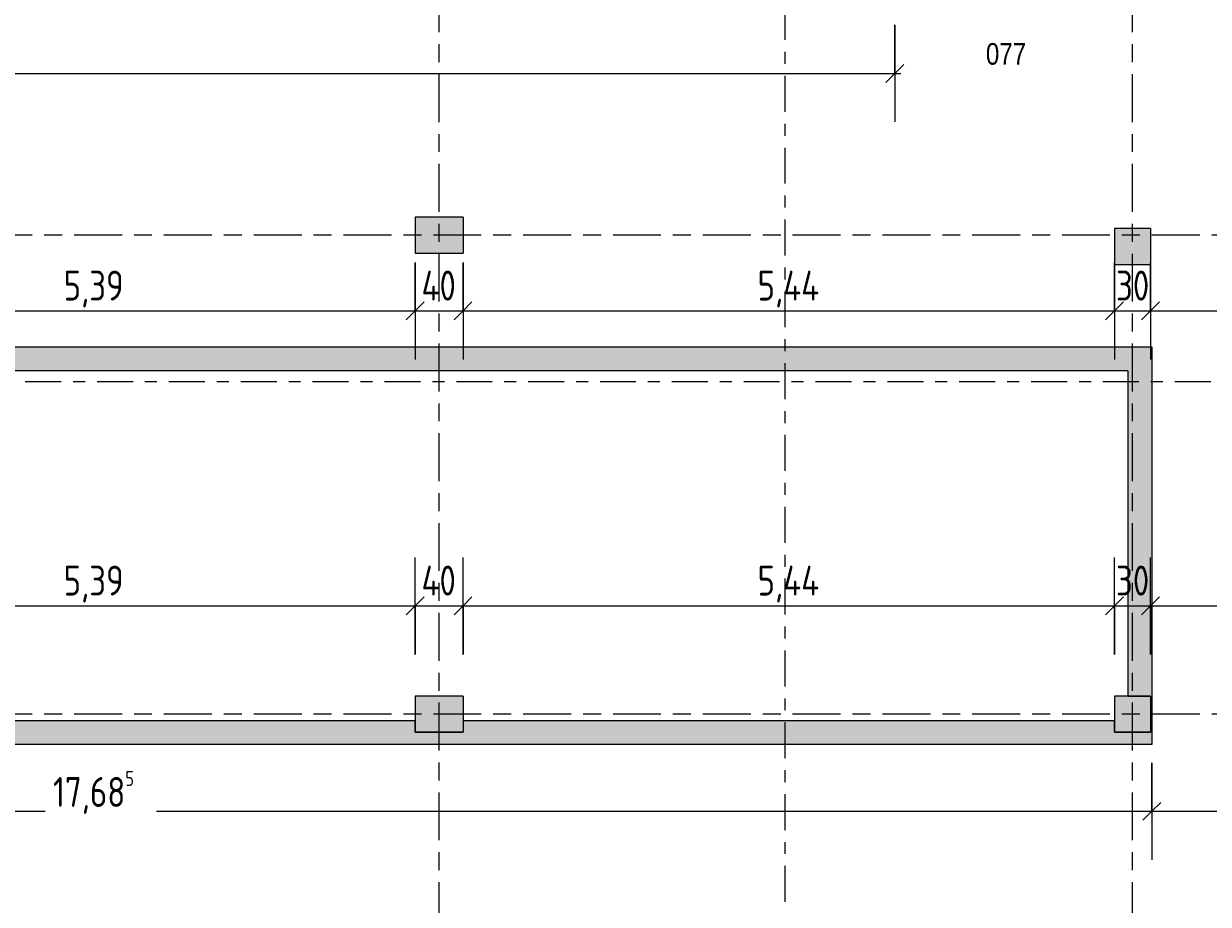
# Model space of a CAD drawing. Header units: metres. Extents: x 2 to 163, y -54 to 869.
# Tile 73 of 78: x 67.71 to 77.61, y 6.39 to 13.75. Entities that reach past the tile are written whole.
import ezdxf

# ---------------------------------------------------------------- set-up
doc = ezdxf.new("R2010")
doc.units = ezdxf.units.M
doc.linetypes.add('_Rasterlinie_', pattern=[0.75, 0.4, -0.1, 0.15, -0.1])
doc.linetypes.add('_Schnittlinie_', pattern=[0.6, 0.3, -0.1, 0.1, -0.1])
for name, color, linetype, lineweight in [('A_Bem', 7, 'Continuous', 5), ('A_Bem-100', 7, 'Continuous', 5), ('A_Raster', 128, 'Continuous', 5), ('A_Raum-Txt', 16, 'Continuous', 5), ('A_Symbol-S_A', 172, 'Continuous', 5), ('A_Tragwerksstützen', 7, 'Continuous', 5), ('A_Wand', 244, 'Continuous', 5), ('A_Wand_Schraff', 1, 'Continuous', 5)]:
    doc.layers.add(name, color=color, linetype=linetype, lineweight=lineweight)
doc.styles.add('Arial_1', font='arial.ttf', dxfattribs={"width": 0.8, "height": 0.18})
doc.styles.add('ISOCPEUR', font='isocpeur.ttf', dxfattribs={"width": 0.8, "height": 0.25})
doc.dimstyles.new('BLB-Standard_2_5_Aussen', dxfattribs={"dimscale": 0.3048, "dimtxt": 0.248995, "dimasz": 0.492126, "dimexe": 1.32874, "dimexo": 0.0625, "dimgap": 0.032808, "dimtad": 1, "dimdec": 1, "dimlfac": 100, "dimrnd": 0.1, "dimdsep": 46, "dimtxsty": 'ISOCPEUR', "dimblk1": 'OBLIQUE', "dimblk2": 'OBLIQUE', "dimsah": 1, "dimcen": 0.09, "dimdle": 0.164042, "dimazin": 0, "dimtfac": 1, "dimtdec": 4, "dimtix": 1, "dimtmove": 0, "dimatfit": 3, "dimfxl": 1.32874, "dimfxlon": 1, "dimtvp": 1, "dimtolj": 1, "dimtzin": 0, "dimarcsym": 2})
doc.dimstyles.new('BLB-Standard_2_5_Aussen_1', dxfattribs={"dimscale": 0.3048, "dimtxt": 0.248995, "dimasz": 0.492126, "dimexe": 1.32874, "dimexo": 0.0625, "dimgap": 0.032808, "dimtad": 1, "dimrnd": 0.001, "dimzin": 0, "dimdsep": 46, "dimtxsty": 'ISOCPEUR', "dimblk1": 'OBLIQUE', "dimblk2": 'OBLIQUE', "dimsah": 1, "dimcen": 0.09, "dimdle": 0.164042, "dimazin": 0, "dimtfac": 1, "dimtdec": 4, "dimtix": 1, "dimtmove": 0, "dimatfit": 3, "dimfxl": 1.32874, "dimfxlon": 1, "dimtvp": 1, "dimtolj": 1, "dimtzin": 0, "dimarcsym": 2})
doc.dimstyles.new('BLB-Standard_2_5_Aussen_maskiert_1', dxfattribs={"dimscale": 0.3048, "dimtxt": 0.248995, "dimasz": 0.492126, "dimexe": 1.32874, "dimexo": 0.0625, "dimgap": 0.032808, "dimtad": 1, "dimrnd": 0.001, "dimzin": 0, "dimdsep": 46, "dimtxsty": 'ISOCPEUR', "dimblk1": 'OBLIQUE', "dimblk2": 'OBLIQUE', "dimsah": 1, "dimcen": 0.09, "dimdle": 0.164042, "dimazin": 0, "dimtfac": 1, "dimtdec": 4, "dimtix": 1, "dimtmove": 0, "dimatfit": 3, "dimfxl": 1.32874, "dimfxlon": 1, "dimtvp": 1, "dimtfill": 1, "dimtolj": 1, "dimtzin": 0, "dimarcsym": 2})

# ---------------------------------------------------------------- blocks, each defined once
blk = doc.blocks.new('DIMBLOCK324-AB-E-1 OK FFB')
at = {"layer": 'A_Bem-100'}
for p, q in [((58.1153, 13.7383), (58.1153, 12.9283)), ((58.1153, 13.3333), (58.1153, 13.7383)), ((74.9868, 13.7383), (74.9868, 12.9283)), ((74.9868, 13.3333), (74.9868, 13.7383)), ((58.1153, 13.3333), (75.0368, 13.3333))]:
    blk.add_line(p, q, dxfattribs=at)
at = {"layer": 'A_Bem-100', "lineweight": 9}
for p, q in [((58.1153, 13.3333), (58.1903, 13.4083)), ((74.9868, 13.3333), (75.0618, 13.4083)), ((58.1153, 13.3333), (58.0403, 13.2583)), ((74.9868, 13.3333), (74.9118, 13.2583))]:
    blk.add_line(p, q, dxfattribs=at)
at = {"layer": 'A_Bem-100', "color": 0, "insert": (66.2299, 13.6699), "char_height": 0.25, "width": 0.770839, "attachment_point": 1, "line_spacing_factor": 1.149209, "style": 'ISOCPEUR', "bg_fill": 3, "box_fill_scale": 1.25, "bg_fill_color": 256, "bg_fill_true_color": 13158600, "bg_fill_transparency": 0}
blk.add_mtext('16,87\\A2\\H0.5x;\\S1^  ;\\H2x;', dxfattribs=at)
blk = doc.blocks.new('_Oblique')
at = {"color": 0, "linetype": 'ByBlock', "lineweight": -2}
blk.add_line((-0.5, -0.5), (0.5, 0.5), dxfattribs=at)
blk = doc.blocks.new('DIMBLOCK381-AB-E-1 OK FFB')
at = {"layer": 'A_Bem-100'}
for p, q in [((59.4488, 7.5741), (59.4488, 6.7641)), ((59.4488, 7.1691), (59.4488, 7.5741)), ((77.1338, 7.5741), (77.1338, 6.7641)), ((77.1338, 7.1691), (77.1338, 7.5741)), ((59.4488, 7.1691), (77.1338, 7.1691))]:
    blk.add_line(p, q, dxfattribs=at)
at = {"layer": 'A_Bem-100', "lineweight": 9}
for p, q in [((59.4488, 7.1691), (59.5238, 7.2441)), ((77.1338, 7.1691), (77.2088, 7.2441)), ((59.4488, 7.1691), (59.3738, 7.0941)), ((77.1338, 7.1691), (77.0588, 7.0941))]:
    blk.add_line(p, q, dxfattribs=at)
at = {"layer": 'A_Bem-100', "color": 0, "insert": (67.9577, 7.5058), "char_height": 0.25, "width": 0.800716, "attachment_point": 1, "line_spacing_factor": 1.149209, "style": 'ISOCPEUR', "bg_fill": 3, "box_fill_scale": 1.25, "bg_fill_color": 256, "bg_fill_true_color": 13158600, "bg_fill_transparency": 0}
blk.add_mtext('17,68\\A2\\H0.5x;\\S5^  ;\\H2x;', dxfattribs=at)
blk = doc.blocks.new('DIMBLOCK382-AB-E-1 OK FFB')
at = {"layer": 'A_Bem-100'}
for p, q in [((77.1338, 7.5741), (77.1338, 6.7641)), ((77.1338, 7.1691), (77.1338, 7.5741)), ((79.6019, 7.5741), (79.6019, 6.7641)), ((79.6019, 7.1691), (79.6019, 7.5741)), ((77.1338, 7.1691), (79.6519, 7.1691))]:
    blk.add_line(p, q, dxfattribs=at)
at = {"layer": 'A_Bem-100', "lineweight": 9}
for p, q in [((77.1338, 7.1691), (77.2088, 7.2441)), ((79.6019, 7.1691), (79.6769, 7.2441)), ((77.1338, 7.1691), (77.0588, 7.0941)), ((79.6019, 7.1691), (79.5269, 7.0941))]:
    blk.add_line(p, q, dxfattribs=at)
at = {"layer": 'A_Bem-100', "color": 0, "insert": (78.0728, 7.5058), "char_height": 0.25, "width": 0.708096, "attachment_point": 1, "line_spacing_factor": 1.149209, "style": 'ISOCPEUR', "bg_fill": 3, "box_fill_scale": 1.25, "bg_fill_color": 256, "bg_fill_true_color": 13158600, "bg_fill_transparency": 0}
blk.add_mtext('2,46\\A2\\H0.5x;\\S8^  ;\\H2x;', dxfattribs=at)
blk = doc.blocks.new('DIMBLOCK393-AB-E-1 OK FFB')
at = {"layer": 'A_Bem-100'}
for p, q in [((65.5919, 8.4798), (65.5919, 9.2898)), ((70.9819, 8.4798), (70.9819, 9.2898)), ((65.5919, 8.8848), (70.9819, 8.8848)), ((65.5919, 8.8848), (65.5919, 8.4798)), ((70.9819, 8.8848), (70.9819, 8.4798))]:
    blk.add_line(p, q, dxfattribs=at)
at = {"layer": 'A_Bem-100', "lineweight": 9}
for p, q in [((65.5919, 8.8848), (65.6669, 8.9598)), ((70.9819, 8.8848), (71.0569, 8.9598)), ((65.5919, 8.8848), (65.5169, 8.8098)), ((70.9819, 8.8848), (70.9069, 8.8098))]:
    blk.add_line(p, q, dxfattribs=at)
at = {"layer": 'A_Bem-100', "color": 0, "insert": (68.0466, 9.2215), "char_height": 0.25, "width": 0.576635, "attachment_point": 1, "line_spacing_factor": 1.149209, "style": 'ISOCPEUR'}
blk.add_mtext('5,39', dxfattribs=at)
blk = doc.blocks.new('DIMBLOCK394-AB-E-1 OK FFB')
at = {"layer": 'A_Bem-100'}
for p, q in [((70.9819, 8.4798), (70.9819, 9.2898)), ((71.3819, 8.4798), (71.3819, 9.2898)), ((70.9819, 8.8848), (71.3819, 8.8848)), ((70.9819, 8.8848), (70.9819, 8.4798)), ((71.3819, 8.8848), (71.3819, 8.4798))]:
    blk.add_line(p, q, dxfattribs=at)
at = {"layer": 'A_Bem-100', "lineweight": 9}
for p, q in [((70.9819, 8.8848), (71.0569, 8.9598)), ((71.3819, 8.8848), (71.4569, 8.9598)), ((70.9819, 8.8848), (70.9069, 8.8098)), ((71.3819, 8.8848), (71.3069, 8.8098))]:
    blk.add_line(p, q, dxfattribs=at)
at = {"layer": 'A_Bem-100', "color": 0, "insert": (71.035, 9.2215), "char_height": 0.25, "width": 0.352554, "attachment_point": 1, "line_spacing_factor": 1.149209, "style": 'ISOCPEUR'}
blk.add_mtext('40', dxfattribs=at)
blk = doc.blocks.new('DIMBLOCK395-AB-E-1 OK FFB')
at = {"layer": 'A_Bem-100'}
for p, q in [((71.3819, 8.4798), (71.3819, 9.2898)), ((76.8219, 8.4798), (76.8219, 9.2898)), ((71.3819, 8.8848), (76.8219, 8.8848)), ((71.3819, 8.8848), (71.3819, 8.4798)), ((76.8219, 8.8848), (76.8219, 8.4798))]:
    blk.add_line(p, q, dxfattribs=at)
at = {"layer": 'A_Bem-100', "lineweight": 9}
for p, q in [((71.3819, 8.8848), (71.4569, 8.9598)), ((76.8219, 8.8848), (76.8969, 8.9598)), ((71.3819, 8.8848), (71.3069, 8.8098)), ((76.8219, 8.8848), (76.7469, 8.8098))]:
    blk.add_line(p, q, dxfattribs=at)
at = {"layer": 'A_Bem-100', "color": 0, "insert": (73.8417, 9.2215), "char_height": 0.25, "width": 0.624439, "attachment_point": 1, "line_spacing_factor": 1.149209, "style": 'ISOCPEUR'}
blk.add_mtext('5,44', dxfattribs=at)
blk = doc.blocks.new('DIMBLOCK396-AB-E-1 OK FFB')
at = {"layer": 'A_Bem-100'}
for p, q in [((76.8219, 8.4798), (76.8219, 9.2898)), ((77.1219, 8.4798), (77.1219, 9.2898)), ((76.8219, 8.8848), (77.1219, 8.8848)), ((76.8219, 8.8848), (76.8219, 8.4798)), ((77.1219, 8.8848), (77.1219, 8.4798))]:
    blk.add_line(p, q, dxfattribs=at)
at = {"layer": 'A_Bem-100', "lineweight": 9}
for p, q in [((76.8219, 8.8848), (76.8969, 8.9598)), ((77.1219, 8.8848), (77.1969, 8.9598)), ((76.8219, 8.8848), (76.7469, 8.8098)), ((77.1219, 8.8848), (77.0469, 8.8098))]:
    blk.add_line(p, q, dxfattribs=at)
at = {"layer": 'A_Bem-100', "color": 0, "insert": (76.8349, 9.2215), "char_height": 0.25, "width": 0.328652, "attachment_point": 1, "line_spacing_factor": 1.149209, "style": 'ISOCPEUR'}
blk.add_mtext('30', dxfattribs=at)
blk = doc.blocks.new('DIMBLOCK397-AB-E-1 OK FFB')
at = {"layer": 'A_Bem-100'}
for p, q in [((77.1219, 8.4798), (77.1219, 9.2898)), ((79.3276, 8.4798), (79.3276, 9.2898)), ((77.1219, 8.8848), (79.3276, 8.8848)), ((77.1219, 8.8848), (77.1219, 8.4798)), ((79.3276, 8.8848), (79.3276, 8.4798))]:
    blk.add_line(p, q, dxfattribs=at)
at = {"layer": 'A_Bem-100', "lineweight": 9}
for p, q in [((77.1219, 8.8848), (77.1969, 8.9598)), ((79.3276, 8.8848), (79.4026, 8.9598)), ((77.1219, 8.8848), (77.0469, 8.8098)), ((79.3276, 8.8848), (79.2526, 8.8098))]:
    blk.add_line(p, q, dxfattribs=at)
at = {"layer": 'A_Bem-100', "color": 0, "insert": (77.9397, 9.2215), "char_height": 0.25, "width": 0.684194, "attachment_point": 1, "line_spacing_factor": 1.149209, "style": 'ISOCPEUR'}
blk.add_mtext('2,20\\A2\\H0.5x;\\S6^  ;\\H2x;', dxfattribs=at)
blk = doc.blocks.new('DIMBLOCK401-AB-E-1 OK FFB')
at = {"layer": 'A_Bem-100'}
for p, q in [((65.5919, 11.7541), (65.5919, 10.9441)), ((65.5919, 11.3491), (65.5919, 11.7541)), ((70.9819, 11.7541), (70.9819, 10.9441)), ((70.9819, 11.3491), (70.9819, 11.7541)), ((65.5919, 11.3491), (70.9819, 11.3491))]:
    blk.add_line(p, q, dxfattribs=at)
at = {"layer": 'A_Bem-100', "lineweight": 9}
for p, q in [((65.5919, 11.3491), (65.6669, 11.4241)), ((70.9819, 11.3491), (71.0569, 11.4241)), ((65.5919, 11.3491), (65.5169, 11.2741)), ((70.9819, 11.3491), (70.9069, 11.2741))]:
    blk.add_line(p, q, dxfattribs=at)
at = {"layer": 'A_Bem-100', "color": 0, "insert": (68.0466, 11.6857), "char_height": 0.25, "width": 0.576635, "attachment_point": 1, "line_spacing_factor": 1.149209, "style": 'ISOCPEUR'}
blk.add_mtext('5,39', dxfattribs=at)
blk = doc.blocks.new('DIMBLOCK402-AB-E-1 OK FFB')
at = {"layer": 'A_Bem-100'}
for p, q in [((70.9819, 11.7541), (70.9819, 10.9441)), ((70.9819, 11.3491), (70.9819, 11.7541)), ((71.3819, 11.7541), (71.3819, 10.9441)), ((71.3819, 11.3491), (71.3819, 11.7541)), ((70.9819, 11.3491), (71.3819, 11.3491))]:
    blk.add_line(p, q, dxfattribs=at)
at = {"layer": 'A_Bem-100', "lineweight": 9}
for p, q in [((70.9819, 11.3491), (71.0569, 11.4241)), ((71.3819, 11.3491), (71.4569, 11.4241)), ((70.9819, 11.3491), (70.9069, 11.2741)), ((71.3819, 11.3491), (71.3069, 11.2741))]:
    blk.add_line(p, q, dxfattribs=at)
at = {"layer": 'A_Bem-100', "color": 0, "insert": (71.035, 11.6857), "char_height": 0.25, "width": 0.352554, "attachment_point": 1, "line_spacing_factor": 1.149209, "style": 'ISOCPEUR'}
blk.add_mtext('40', dxfattribs=at)
blk = doc.blocks.new('DIMBLOCK403-AB-E-1 OK FFB')
at = {"layer": 'A_Bem-100'}
for p, q in [((71.3819, 11.7541), (71.3819, 10.9441)), ((71.3819, 11.3491), (71.3819, 11.7541)), ((76.8219, 11.7541), (76.8219, 10.9441)), ((76.8219, 11.3491), (76.8219, 11.7541)), ((71.3819, 11.3491), (76.8219, 11.3491))]:
    blk.add_line(p, q, dxfattribs=at)
at = {"layer": 'A_Bem-100', "lineweight": 9}
for p, q in [((71.3819, 11.3491), (71.4569, 11.4241)), ((76.8219, 11.3491), (76.8969, 11.4241)), ((71.3819, 11.3491), (71.3069, 11.2741)), ((76.8219, 11.3491), (76.7469, 11.2741))]:
    blk.add_line(p, q, dxfattribs=at)
at = {"layer": 'A_Bem-100', "color": 0, "insert": (73.8417, 11.6857), "char_height": 0.25, "width": 0.624439, "attachment_point": 1, "line_spacing_factor": 1.149209, "style": 'ISOCPEUR'}
blk.add_mtext('5,44', dxfattribs=at)
blk = doc.blocks.new('DIMBLOCK404-AB-E-1 OK FFB')
at = {"layer": 'A_Bem-100'}
for p, q in [((76.8219, 11.7541), (76.8219, 10.9441)), ((76.8219, 11.3491), (76.8219, 11.7541)), ((77.1219, 11.7541), (77.1219, 10.9441)), ((77.1219, 11.3491), (77.1219, 11.7541)), ((76.8219, 11.3491), (77.1219, 11.3491))]:
    blk.add_line(p, q, dxfattribs=at)
at = {"layer": 'A_Bem-100', "lineweight": 9}
for p, q in [((76.8219, 11.3491), (76.8969, 11.4241)), ((77.1219, 11.3491), (77.1969, 11.4241)), ((76.8219, 11.3491), (76.7469, 11.2741)), ((77.1219, 11.3491), (77.0469, 11.2741))]:
    blk.add_line(p, q, dxfattribs=at)
at = {"layer": 'A_Bem-100', "color": 0, "insert": (76.8349, 11.6857), "char_height": 0.25, "width": 0.328652, "attachment_point": 1, "line_spacing_factor": 1.149209, "style": 'ISOCPEUR'}
blk.add_mtext('30', dxfattribs=at)
blk = doc.blocks.new('DIMBLOCK405-AB-E-1 OK FFB')
at = {"layer": 'A_Bem-100'}
for p, q in [((77.1219, 11.7541), (77.1219, 10.9441)), ((77.1219, 11.3491), (77.1219, 11.7541)), ((79.6019, 11.7541), (79.6019, 10.9441)), ((79.6019, 11.3491), (79.6019, 11.7541)), ((77.1219, 11.3491), (79.6519, 11.3491))]:
    blk.add_line(p, q, dxfattribs=at)
at = {"layer": 'A_Bem-100', "lineweight": 9}
for p, q in [((77.1219, 11.3491), (77.1969, 11.4241)), ((79.6019, 11.3491), (79.6769, 11.4241)), ((77.1219, 11.3491), (77.0469, 11.2741)), ((79.6019, 11.3491), (79.5269, 11.2741))]:
    blk.add_line(p, q, dxfattribs=at)
at = {"layer": 'A_Bem-100', "color": 0, "insert": (78.1116, 11.6857), "char_height": 0.25, "width": 0.600537, "attachment_point": 1, "line_spacing_factor": 1.149209, "style": 'ISOCPEUR'}
blk.add_mtext('2,48', dxfattribs=at)

msp = doc.modelspace()

# ---------------------------------------------------------------- hatches: boundary and pattern name
at = {"layer": 'A_Tragwerksstützen'}
for points in [[(70.9819, 11.8316), (71.3819, 11.8316), (71.3819, 12.1316), (70.9819, 12.1316)], [(77.1219, 11.7365), (77.1219, 12.0365), (76.8219, 12.0365), (76.8219, 11.7365)], [(70.9819, 7.8316), (71.3819, 7.8316), (71.3819, 8.1316), (70.9819, 8.1316), (70.9819, 7.928)], [(76.8219, 7.8316), (77.1219, 7.8316), (77.1219, 8.1316), (76.8219, 8.1316), (76.8219, 7.928)]]:
    msp.add_hatch(color=8, dxfattribs=at).paths.add_polyline_path(points, flags=0)
at = {"layer": 'A_Wand_Schraff'}
for points in [[(77.1338, 10.848), (77.1338, 11.048), (59.4488, 11.048), (59.4488, 10.848), (76.9338, 10.848)], [(76.9338, 7.728), (77.1338, 7.728), (77.1338, 10.848), (76.9338, 10.848), (76.9338, 8.1316), (77.1219, 8.1316), (77.1219, 7.8316), (76.9338, 7.8316)], [(76.103, 7.728), (76.9338, 7.728), (76.9338, 7.8316), (76.8219, 7.8316), (76.8219, 7.928), (71.3819, 7.928), (71.3819, 7.8316), (70.9819, 7.8316), (70.9819, 7.928), (65.5919, 7.928), (65.5919, 7.8316), (65.1919, 7.8316), (65.1919, 7.928), (59.4488, 7.928), (59.4488, 7.728), (67.4799, 7.728)]]:
    msp.add_hatch(color=8, dxfattribs=at).paths.add_polyline_path(points, flags=0)

# ---------------------------------------------------------------- linework, layer by layer
at = {"layer": 'A_Raster', "linetype": '_Rasterlinie_', "lineweight": 9}
for p, q in [((71.1819, -53.073), (71.1819, 37.0621)), ((76.9719, -53.073), (76.9719, 37.0621)), ((87.2847, 11.9816), (15.4272, 11.9816)), ((87.2847, 7.9816), (15.4272, 7.9816))]:
    msp.add_line(p, q, dxfattribs=at)
at = {"layer": 'A_Symbol-S_A', "linetype": '_Schnittlinie_', "lineweight": 9}
for p, q in [((74.0715, -31.9872), (74.0715, 27.1007)), ((22.7262, 10.7587), (86.0189, 10.7587))]:
    msp.add_line(p, q, dxfattribs=at)
at = {"layer": 'A_Tragwerksstützen', "color": 250, "lineweight": 9}
for p, q in [((71.3819, 12.1316), (70.9819, 12.1316)), ((70.9819, 12.1316), (70.9819, 11.8316)), ((71.3819, 12.1316), (71.3819, 11.8316)), ((77.1219, 12.0365), (76.8219, 12.0365)), ((76.8219, 12.0365), (76.8219, 11.7365)), ((77.1219, 12.0365), (77.1219, 11.7365)), ((70.9819, 11.8316), (71.3819, 11.8316)), ((76.8219, 11.7365), (77.1219, 11.7365)), ((71.3819, 8.1316), (70.9819, 8.1316)), ((70.9819, 8.1316), (70.9819, 7.928)), ((71.3819, 8.1316), (71.3819, 7.928)), ((76.9338, 8.1316), (76.8219, 8.1316)), ((76.8219, 8.1316), (76.8219, 7.928)), ((77.1219, 8.1316), (76.9338, 8.1316)), ((77.1219, 8.1316), (77.1219, 7.8316)), ((70.9819, 7.928), (70.9819, 7.8316)), ((71.3819, 7.928), (71.3819, 7.8316)), ((76.8219, 7.928), (76.8219, 7.8316)), ((70.9819, 7.8316), (71.3819, 7.8316)), ((76.8219, 7.8316), (76.9338, 7.8316)), ((76.9338, 7.8316), (77.1219, 7.8316))]:
    msp.add_line(p, q, dxfattribs=at)
at = {"layer": 'A_Wand', "color": 250, "lineweight": 9}
for p, q in [((59.4488, 11.048), (77.1338, 11.048)), ((77.1338, 11.048), (77.1338, 7.728)), ((76.9338, 10.848), (59.6488, 10.848)), ((76.9338, 10.848), (76.9338, 8.1316)), ((76.9338, 8.1316), (77.1219, 8.1316)), ((77.1219, 8.1316), (77.1219, 7.8316)), ((65.5919, 7.928), (70.9819, 7.928)), ((70.9819, 7.8316), (70.9819, 7.928)), ((71.3819, 7.928), (76.8219, 7.928)), ((71.3819, 7.928), (71.3819, 7.8316)), ((76.8219, 7.8316), (76.8219, 7.928)), ((71.3819, 7.8316), (70.9819, 7.8316)), ((77.1219, 7.8316), (76.8219, 7.8316)), ((77.1338, 7.728), (59.4488, 7.728))]:
    msp.add_line(p, q, dxfattribs=at)

# ---------------------------------------------------------------- texts
at = {"layer": 'A_Raum-Txt', "insert": (75.7486, 13.5862), "char_height": 0.18, "width": 0.40405, "attachment_point": 1, "style": 'Arial_1'}
msp.add_mtext('077', dxfattribs=at)

# ---------------------------------------------------------------- dimensions: what is measured, and where the dimension line sits
at = {"layer": 'A_Bem'}
for base, p1, p2, dimstyle, override, picture, middle in [((70.9819, 11.3491), (65.5919, 11.7541), (70.9819, 11.7541), 'BLB-Standard_2_5_Aussen_1', {"dimpost": '<>', "dimfxl": 5.39}, 'DIMBLOCK401-AB-E-1 OK FFB', (68.2869, 11.4841)), ((71.3819, 11.3491), (70.9819, 11.7541), (71.3819, 11.7541), 'BLB-Standard_2_5_Aussen', {"dimpost": '<>', "dimfxl": 0.4}, 'DIMBLOCK402-AB-E-1 OK FFB', (71.1819, 11.4841)), ((76.8219, 11.3491), (71.3819, 11.7541), (76.8219, 11.7541), 'BLB-Standard_2_5_Aussen_1', {"dimpost": '<>', "dimfxl": 5.44}, 'DIMBLOCK403-AB-E-1 OK FFB', (74.1019, 11.4841)), ((77.1219, 11.3491), (76.8219, 11.7541), (77.1219, 11.7541), 'BLB-Standard_2_5_Aussen', {"dimpost": '<>', "dimfxl": 0.3}, 'DIMBLOCK404-AB-E-1 OK FFB', (76.9719, 11.4841)), ((79.6019, 11.3491), (77.1219, 11.7541), (79.6019, 11.7541), 'BLB-Standard_2_5_Aussen_1', {"dimpost": '<>', "dimfxl": 2.48}, 'DIMBLOCK405-AB-E-1 OK FFB', (78.3619, 11.4841)), ((70.9819, 8.8848), (65.5919, 8.4798), (70.9819, 8.4798), 'BLB-Standard_2_5_Aussen_1', {"dimpost": '<>', "dimfxl": 5.39}, 'DIMBLOCK393-AB-E-1 OK FFB', (68.2869, 9.0198)), ((71.3819, 8.8848), (70.9819, 8.4798), (71.3819, 8.4798), 'BLB-Standard_2_5_Aussen', {"dimpost": '<>', "dimfxl": 0.4}, 'DIMBLOCK394-AB-E-1 OK FFB', (71.1819, 9.0198)), ((76.8219, 8.8848), (71.3819, 8.4798), (76.8219, 8.4798), 'BLB-Standard_2_5_Aussen_1', {"dimpost": '<>', "dimfxl": 5.44}, 'DIMBLOCK395-AB-E-1 OK FFB', (74.1019, 9.0198)), ((77.1219, 8.8848), (76.8219, 8.4798), (77.1219, 8.4798), 'BLB-Standard_2_5_Aussen', {"dimpost": '<>', "dimfxl": 0.3}, 'DIMBLOCK396-AB-E-1 OK FFB', (76.9719, 9.0198))]:
    dim = msp.add_linear_dim(base=base, p1=p1, p2=p2, dimstyle=dimstyle, override=override, dxfattribs=at)
    dim.commit()
    dim.dimension.update_dxf_attribs({"geometry": picture, "text_midpoint": middle})
dim = msp.add_linear_dim(base=(79.3276, 8.8848), p1=(77.1219, 8.4798), p2=(79.3276, 8.4798), text='\\A1;2,20\\Q;{\\A1;{\\H0.5x;\\S6^ ;}}', dimstyle='BLB-Standard_2_5_Aussen_1', override={"dimpost": '<>', "dimfxl": 2.205741}, dxfattribs=at)
dim.commit()
dim.dimension.update_dxf_attribs({"geometry": 'DIMBLOCK397-AB-E-1 OK FFB', "text_midpoint": (78.2247, 9.0448)})

# ---------------------------------------------------------------- next in the draw order: dimensions: what is measured, and where the dimension line sits
for base, p1, p2, text, override, picture, middle in [((74.9868, 13.3333), (58.1153, 13.7383), (74.9868, 13.7383), '\\A1;16,87\\Q;{\\A1;{\\H0.5x;\\S1^ ;}}', {"dimpost": '<>', "dimfxl": 16.871474}, 'DIMBLOCK324-AB-E-1 OK FFB', (66.5511, 13.4933)), ((77.1338, 7.1691), (59.4488, 7.5741), (77.1338, 7.5741), '\\A1;17,68\\Q;{\\A1;{\\H0.5x;\\S5^ ;}}', {"dimpost": '<>', "dimfxl": 17.685}, 'DIMBLOCK381-AB-E-1 OK FFB', (68.2913, 7.3291))]:
    dim = msp.add_linear_dim(base=base, p1=p1, p2=p2, text=text, dimstyle='BLB-Standard_2_5_Aussen_maskiert_1', override=override, dxfattribs=at)
    dim.commit()
    dim.dimension.update_dxf_attribs({"geometry": picture, "text_midpoint": middle})

# ---------------------------------------------------------------- next in the draw order: dimensions: what is measured, and where the dimension line sits
dim = msp.add_linear_dim(base=(79.6019, 7.1691), p1=(77.1338, 7.5741), p2=(79.6019, 7.5741), text='\\A1;2,46\\Q;{\\A1;{\\H0.5x;\\S8^ ;}}', dimstyle='BLB-Standard_2_5_Aussen_maskiert_1', override={"dimpost": '<>', "dimfxl": 2.468043}, dxfattribs=at)
dim.commit()
dim.dimension.update_dxf_attribs({"geometry": 'DIMBLOCK382-AB-E-1 OK FFB', "text_midpoint": (78.3679, 7.3291)})

doc.saveas('drawing.dxf')
